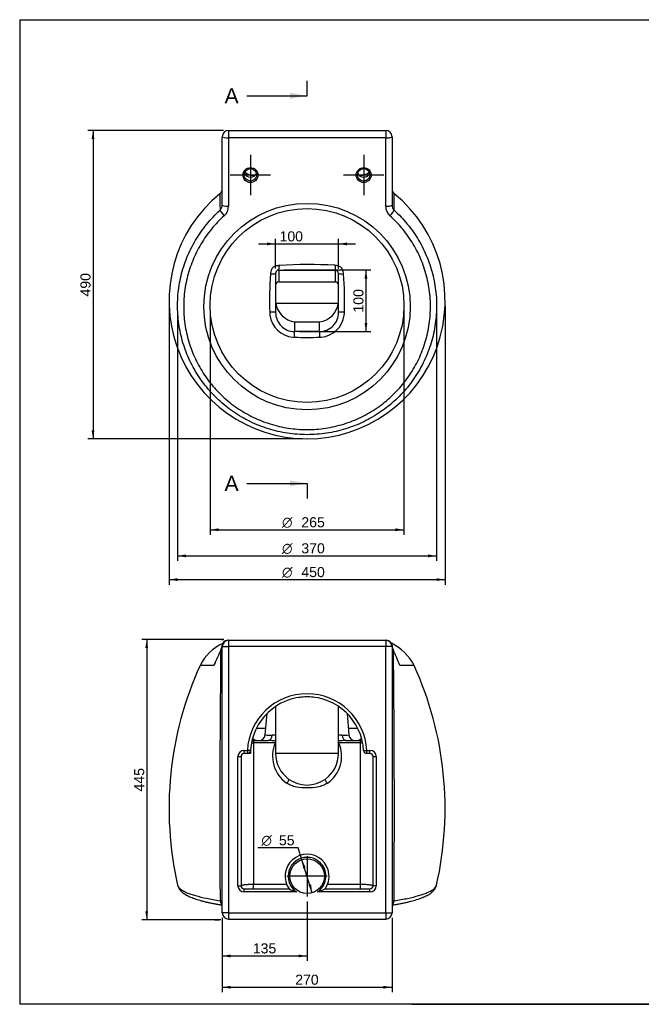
# Model space of a CAD drawing. Header units: millimetres. Extents: x 11 to 285, y 7 to 203.
# Tile 1 of 3: x 11 to 134, y 7 to 203. Entities that reach past the tile are written whole.
import ezdxf
from ezdxf.enums import TextEntityAlignment as Align
from ezdxf.lldxf.tags import DXFTag

# ---------------------------------------------------------------- set-up
doc = ezdxf.new("R2010")
doc.units = ezdxf.units.MM
for name, color, linetype in [('1', 7, 'Continuous'), ('Default', 7, 'Continuous'), ('DV3_Predefinito', 7, 'Continuous'), ('PLANET-A-S_(8402', 7, 'Continuous'), ('Predefinito', 7, 'Continuous')]:
    doc.layers.add(name, color=color, linetype=linetype)
doc.styles.add('SEACAD_Arial', font='ARIAL.TTF')
doc.styles.add('SEACAD_Solid_Edge_ANSI1_Symbols', font='semeca1.ttf')
tags = doc.linetypes.add('CENTER2', pattern=[28.575, 19.05, -3.175, 3.175, -3.175]).pattern_tags.tags
tags[10:11] = [DXFTag(74, 4), DXFTag(75, 0), DXFTag(340, '0'), DXFTag(46, 0.0), DXFTag(50, 0.0), DXFTag(44, 0.0), DXFTag(45, 0.0)]
tags[8:9] = [DXFTag(74, 4), DXFTag(75, 0), DXFTag(340, '0'), DXFTag(46, 0.0), DXFTag(50, 0.0), DXFTag(44, 0.0), DXFTag(45, 0.0)]
tags[6:7] = [DXFTag(74, 4), DXFTag(75, 0), DXFTag(340, '0'), DXFTag(46, 0.0), DXFTag(50, 0.0), DXFTag(44, 0.0), DXFTag(45, 0.0)]
tags[4:5] = [DXFTag(74, 4), DXFTag(75, 0), DXFTag(340, '0'), DXFTag(46, 0.0), DXFTag(50, 0.0), DXFTag(44, 0.0), DXFTag(45, 0.0)]
doc.dimstyles.new('ISO_PALLINATURA', dxfattribs={"dimtxt": 2, "dimasz": 1.7, "dimexe": 1, "dimexo": 1, "dimgap": 1, "dimtad": 1, "dimlfac": 8, "dimtxsty": 'SEACAD_Arial', "dimblk1": '_SE_FILLED', "dimblk2": '_SE_FILLED', "dimsah": 1, "dimcen": 1, "dimadec": 0, "dimazin": 0, "dimtfac": 1, "dimtmove": 0, "dimatfit": 3, "dimfxl": 1, "dimtolj": 1, "dimarcsym": 0})

# ---------------------------------------------------------------- blocks, each defined once
blk = doc.blocks.new('SEANNOT_GROUP2')
at = {"layer": 'Default', "color": 7, "linetype": 'CENTER2'}
for p, q in [((67.97, 36.72), (67.97, 28.72)), ((71.97, 32.72), (63.97, 32.72))]:
    blk.add_line(p, q, dxfattribs=at)
blk = doc.blocks.new('SEANNOT_GROUP3')
at = {"layer": 'Default', "color": 7, "linetype": 'CENTER2'}
for p, q in [((56.72, 175.98), (56.72, 167.98)), ((60.72, 171.98), (52.72, 171.98))]:
    blk.add_line(p, q, dxfattribs=at)
blk = doc.blocks.new('SEANNOT_GROUP4')
at = {"layer": 'Default', "color": 7, "linetype": 'CENTER2'}
for p, q in [((79.22, 175.98), (79.22, 167.98)), ((83.22, 171.98), (75.22, 171.98))]:
    blk.add_line(p, q, dxfattribs=at)
blk = doc.blocks.new('SE')
at = {"layer": 'PLANET-A-S_(8402', "color": 7, "linetype": 'Continuous'}
for p, q in [((52.35, 180.84), (83.6, 180.84)), ((52.35, 180.84), (52.35, 179.37)), ((83.6, 180.84), (83.6, 179.37)), ((51.1, 166), (51.1, 179.59)), ((52.35, 179.37), (52.35, 165.78)), ((83.6, 179.37), (52.35, 179.37)), ((83.6, 165.78), (83.6, 179.37)), ((84.85, 179.59), (84.85, 166)), ((57.35, 171.71), (57.35, 171.9)), ((57.6, 171.9), (57.35, 171.9)), ((78.6, 171.9), (78.35, 171.9)), ((78.6, 171.9), (78.6, 171.71)), ((62.35, 153.13), (62.35, 150.77)), ((73.6, 150.77), (73.6, 153.12)), ((61.72, 152.45), (61.72, 144.71)), ((62.35, 150.77), (73.6, 150.77)), ((62.35, 150.76), (62.35, 150.77)), ((62.35, 150.76), (73.6, 150.76)), ((73.6, 150.77), (73.6, 150.76)), ((74.22, 144.71), (74.22, 152.45)), ((61.75, 146.53), (74.19, 146.53)), ((65.47, 142.81), (70.47, 142.81)), ((65.47, 142.81), (65.47, 140.91)), ((70.47, 140.91), (70.47, 142.81))]:
    blk.add_line(p, q, dxfattribs=at)
for centre, radius in [((67.97, 145.86), 20.51), ((67.97, 146.08), 19.26)]:
    blk.add_circle(centre, radius, dxfattribs=at)
for centre, radius, start, end in [((52.35, 179.59), 1.25, 90, 180), ((83.6, 179.59), 1.25, 0, 90), ((57.35, 174.4), 2.5, 226.1648, 270), ((78.6, 174.4), 2.5, 270, 313.8352), ((67.97, 147.02), 27.43, 129.2038, 270), ((49.85, 169.24), 1.25, 309.0323, 0), ((3184.84, 210.29), 3134.49, 180.76809, 180.82791), ((67.97, 147.02), 27.43, 270, 50.7906), ((86.1, 169.24), 1.25, 180, 231.025), ((-3026.28, 209.95), 3111.87, 359.17241, 359.23266), ((49.71, 165.99), 1.39, 314.5142, 0.2547), ((49.84, 165.78), 2.51, 312.0157, 360), ((86.11, 165.78), 2.51, 180.0018, 227.9825), ((86.23, 165.99), 1.38, 179.6672, 225.5639), ((63.17, 152.18), 2.48, 154.964, 176.2322), ((61.78, 152.98), 0.89, 92.5138, 164.206), ((62.6, 151.93), 2.12, 93.9267, 113.869), ((68.14, 740.78), 587.68, 269.43531, 270.53215), ((68.09, 62.98), 91.24, 86.6029, 93.5428), ((73.36, 151.9), 2.17, 68.4672, 86.4287), ((73.55, 152.46), 0.668, 359.5729, 86.2782), ((74.11, 153.01), 0.905, 16.287, 86.7098), ((72.81, 152.16), 2.43, 4.0007, 27.018), ((143.35, 146.89), 82.83, 176.2308, 181.4749), ((62.35, 150.14), 0.625, 90, 180), ((73.6, 150.14), 0.625, 0, 90), ((-3.26, 146.87), 78.69, 358.4673, 3.9818), ((65.94, 144.92), 5.39, 181.6613, 188.0532), ((70.01, 144.92), 5.39, 351.9558, 358.3458), ((65.55, 144.77), 4.99, 186.9985, 265.5697), ((65.5, 144.68), 3.78, 179.5559, 269.5924), ((70.45, 144.68), 3.77, 270.3622, 0.4894), ((70.39, 144.77), 4.99, 274.4303, 353.0015), ((67.97, -616.91), 757.82, 89.81098, 90.18902), ((65.65, 144.83), 5.06, 264.4662, 268.4324), ((67.97, 228.97), 89.23, 268.4224, 271.5776), ((70.29, 144.83), 5.06, 271.5676, 275.5338)]:
    blk.add_arc(centre, radius, start, end, dxfattribs=at)
for centre, major_axis, ratio, start_param, end_param in [((52.35, 179.59), (-1.25, 0), 0.173758, 0, 1.570796), ((83.6, 179.59), (-1.25, 0), 0.173758, 1.570796, 3.141593), ((56.72, 172.81), (0, -1.27), 0.984788, 5.03121, 6.283185), ((56.72, 172.81), (0, -1.27), 0.984788, 0, 1.251975), ((79.22, 172.81), (0, -1.27), 0.984788, 5.03121, 6.283185), ((79.22, 172.81), (0, -1.27), 0.984788, 0, 1.251975), ((51.52, 164.13), (0.836, -0.929), 0.117256, 3.413003, 4.841871), ((52.35, 166), (-1.25, 0), 0.173758, 0, 1.570796), ((83.6, 166), (-1.25, 0), 0.173758, 1.570796, 3.141593), ((84.43, 164.13), (-0.836, -0.929), 0.117256, 1.441314, 2.870182), ((62.35, 154.98), (-0.02, -1.87), 0.073246, 0.158883, 1.052089), ((73.6, 154.97), (0.02, -1.87), 0.064963, -1.062472, -0.158791), ((59.85, 152.45), (1.87, 0), 0.065793, 5.183223, 6.283185), ((62.35, 150.15), (-0.625, 0), 0.987473, 4.712389, 6.283185), ((73.6, 150.15), (0.625, 0), 0.987473, 0, 1.570796), ((76.1, 152.45), (-1.88, 0), 0.072621, 0, 1.093867), ((59.85, 144.71), (-1.87, 0), 0.029048, 3.141593, 4.330461), ((65.47, 146.53), (-2.81, 2.81), 0.880911, 0.848628, 2.292964), ((70.47, 146.53), (-2.81, -2.81), 0.880911, 0.848628, 2.292964), ((76.1, 144.71), (1.87, 0), 0.02893, 1.952783, 3.141593), ((65.47, 139.05), (-0.01, 1.87), 0.026493, -1.17264, -0.126505), ((70.47, 139.05), (0.01, 1.87), 0.026493, 0.126505, 1.17264)]:
    blk.add_ellipse(centre, major_axis=major_axis, ratio=ratio, start_param=start_param, end_param=end_param, dxfattribs=at)
for centre, major_axis in [((56.72, 171.98), (1.5, 0)), ((56.72, 172.03), (1.25, 0)), ((79.22, 171.98), (1.5, 0)), ((79.22, 172.03), (1.25, 0))]:
    blk.add_ellipse(centre, major_axis=major_axis, ratio=0.984788, dxfattribs=at)
for points, knots in [([(85.26, 165), (85.74, 164.56), (86.21, 164.11), (87.1, 163.17), (87.53, 162.68), (88.76, 161.19), (89.49, 160.14), (90.47, 158.49), (90.77, 157.93), (91.34, 156.78), (91.61, 156.19), (92.33, 154.4), (92.72, 153.18), (93.31, 150.7), (93.51, 149.44), (93.68, 147.52), (93.71, 146.87), (93.72, 145.59), (93.7, 144.96), (93.57, 143.05), (93.39, 141.79), (92.98, 139.92), (92.81, 139.29), (92.44, 138.06), (92.23, 137.45), (91.54, 135.66), (91, 134.51), (90.05, 132.84), (89.71, 132.3), (88.99, 131.23), (88.6, 130.7), (87.41, 129.19), (86.54, 128.24), (85.13, 126.93), (84.65, 126.51), (83.64, 125.7), (83.12, 125.31), (81.51, 124.21), (80.39, 123.56), (78.08, 122.44), (76.88, 121.97), (75.01, 121.39), (74.38, 121.22), (73.11, 120.93), (72.48, 120.81), (70.56, 120.52), (69.27, 120.42), (67.33, 120.42), (66.67, 120.44), (65.37, 120.54), (64.72, 120.62), (62.81, 120.91), (61.55, 121.2), (59.7, 121.77), (59.08, 121.99), (57.87, 122.46), (57.27, 122.73), (55.53, 123.58), (54.41, 124.22), (52.82, 125.31), (52.31, 125.7), (51.3, 126.51), (50.81, 126.93), (49.39, 128.26), (48.52, 129.21), (46.93, 131.22), (46.22, 132.28), (45.26, 133.96), (44.96, 134.54), (44.41, 135.7), (44.16, 136.28), (43.47, 138.07), (43.1, 139.29), (42.69, 141.17), (42.58, 141.8), (42.39, 143.08), (42.33, 143.71), (42.2, 145.62), (42.21, 146.89), (42.37, 148.8), (42.45, 149.44), (42.66, 150.71), (42.78, 151.34), (43.23, 153.21), (43.62, 154.42), (44.34, 156.2), (44.6, 156.78), (45.17, 157.93), (45.48, 158.5), (46.47, 160.16), (47.21, 161.21), (48.83, 163.2), (49.72, 164.13), (50.68, 165)], [0, 0, 0, 0, 0.015625, 0.015625, 0.03125, 0.03125, 0.0625, 0.0625, 0.078125, 0.078125, 0.09375, 0.09375, 0.125, 0.125, 0.15625, 0.15625, 0.171875, 0.171875, 0.1875, 0.1875, 0.21875, 0.21875, 0.234375, 0.234375, 0.25, 0.25, 0.28125, 0.28125, 0.296875, 0.296875, 0.3125, 0.3125, 0.34375, 0.34375, 0.359375, 0.359375, 0.375, 0.375, 0.40625, 0.40625, 0.4375, 0.4375, 0.453125, 0.453125, 0.46875, 0.46875, 0.5, 0.5, 0.515625, 0.515625, 0.53125, 0.53125, 0.5625, 0.5625, 0.578125, 0.578125, 0.59375, 0.59375, 0.625, 0.625, 0.640625, 0.640625, 0.65625, 0.65625, 0.6875, 0.6875, 0.71875, 0.71875, 0.734375, 0.734375, 0.75, 0.75, 0.78125, 0.78125, 0.796875, 0.796875, 0.8125, 0.8125, 0.84375, 0.84375, 0.859375, 0.859375, 0.875, 0.875, 0.90625, 0.90625, 0.921875, 0.921875, 0.9375, 0.9375, 0.96875, 0.96875, 1, 1, 1, 1]), ([(51.52, 163.91), (50.6, 163.09), (49.75, 162.2), (48.2, 160.31), (47.5, 159.31), (46.56, 157.73), (46.26, 157.19), (45.72, 156.09), (45.47, 155.54), (44.78, 153.84), (44.41, 152.69), (43.84, 150.32), (43.64, 149.1), (43.43, 146.67), (43.42, 145.46), (43.54, 143.64), (43.6, 143.04), (43.77, 141.83), (43.88, 141.22), (44.28, 139.43), (44.63, 138.27), (45.5, 136), (46.02, 134.9), (46.93, 133.29), (47.25, 132.76), (47.94, 131.75), (48.3, 131.26), (49.43, 129.82), (50.25, 128.92), (51.6, 127.66), (52.07, 127.25), (53.03, 126.48), (53.53, 126.11), (55.04, 125.07), (56.1, 124.45), (57.76, 123.64), (58.33, 123.39), (59.49, 122.94), (60.07, 122.73), (61.84, 122.18), (63.04, 121.9), (64.87, 121.63), (65.48, 121.56), (66.72, 121.46), (67.34, 121.44), (69.21, 121.44), (70.44, 121.53), (72.87, 121.9), (74.07, 122.17), (76.46, 122.91), (77.6, 123.36), (79.81, 124.43), (80.87, 125.05), (82.4, 126.1), (82.9, 126.47), (83.86, 127.24), (84.33, 127.65), (85.67, 128.9), (86.5, 129.8), (87.63, 131.24), (88, 131.74), (88.69, 132.76), (89.01, 133.28), (89.92, 134.87), (90.44, 135.97), (91.09, 137.68), (91.29, 138.25), (91.64, 139.43), (91.8, 140.03), (92.19, 141.81), (92.36, 143.02), (92.48, 144.83), (92.5, 145.44), (92.49, 146.66), (92.46, 147.27), (92.3, 149.1), (92.11, 150.3), (91.54, 152.66), (91.17, 153.82), (90.48, 155.53), (90.23, 156.09), (89.68, 157.19), (89.39, 157.72), (88.46, 159.29), (87.76, 160.29), (86.21, 162.19), (85.35, 163.09), (84.43, 163.91)], [0, 0, 0, 0, 0.03125, 0.03125, 0.0625, 0.0625, 0.078125, 0.078125, 0.09375, 0.09375, 0.125, 0.125, 0.15625, 0.15625, 0.1875, 0.1875, 0.203125, 0.203125, 0.21875, 0.21875, 0.25, 0.25, 0.28125, 0.28125, 0.296875, 0.296875, 0.3125, 0.3125, 0.34375, 0.34375, 0.359375, 0.359375, 0.375, 0.375, 0.40625, 0.40625, 0.421875, 0.421875, 0.4375, 0.4375, 0.46875, 0.46875, 0.484375, 0.484375, 0.5, 0.5, 0.53125, 0.53125, 0.5625, 0.5625, 0.59375, 0.59375, 0.625, 0.625, 0.640625, 0.640625, 0.65625, 0.65625, 0.6875, 0.6875, 0.703125, 0.703125, 0.71875, 0.71875, 0.75, 0.75, 0.765625, 0.765625, 0.78125, 0.78125, 0.8125, 0.8125, 0.828125, 0.828125, 0.84375, 0.84375, 0.875, 0.875, 0.90625, 0.90625, 0.921875, 0.921875, 0.9375, 0.9375, 0.96875, 0.96875, 1, 1, 1, 1]), ([(62.35, 153.13), (62.32, 153.13), (62.3, 153.13), (62.26, 153.12), (62.23, 153.12), (62.2, 153.11), (62.19, 153.11), (62.18, 153.1), (62.17, 153.1), (62.14, 153.08), (62.12, 153.08), (62.07, 153.05), (62.04, 153.03), (61.99, 152.99), (61.97, 152.98), (61.94, 152.95), (61.92, 152.93), (61.88, 152.89), (61.85, 152.85), (61.82, 152.8), (61.8, 152.78), (61.78, 152.74), (61.77, 152.72), (61.76, 152.69), (61.76, 152.68), (61.75, 152.65), (61.75, 152.64), (61.74, 152.61), (61.73, 152.59), (61.72, 152.53), (61.72, 152.49), (61.72, 152.45)], [0, 0, 0, 0, 0.0625, 0.0625, 0.125, 0.125, 0.15625, 0.15625, 0.1875, 0.1875, 0.25, 0.25, 0.375, 0.375, 0.4375, 0.4375, 0.5, 0.5, 0.625, 0.625, 0.6875, 0.6875, 0.75, 0.75, 0.78125, 0.78125, 0.8125, 0.8125, 0.875, 0.875, 1, 1, 1, 1])]:
    blk.add_open_spline(points, degree=3, knots=knots, dxfattribs=at)
blk = doc.blocks.new('SE2')
at = {"color": 7, "linetype": 'Continuous', "style": 'SEACAD_Arial'}
blk.add_text('A', height=3, dxfattribs=at).set_placement((51.57, 189.23), align=Align.TOP_LEFT)
blk = doc.blocks.new('SE3')
at = {"color": 7, "linetype": 'Continuous', "style": 'SEACAD_Arial'}
blk.add_text('A', height=3, dxfattribs=at).set_placement((51.57, 112.25), align=Align.TOP_LEFT)
blk = doc.blocks.new('SEANNOT_GROUP6')
at = {"linetype": 'Continuous'}
blk.add_hatch(color=7, dxfattribs=at).paths.add_polyline_path([(64.57, 187.16), (67.97, 187.73), (64.57, 188.3)])
at = {"color": 7, "linetype": 'Continuous'}
blk.add_lwpolyline([(55.97, 187.73), (67.97, 187.73)], dxfattribs=at)
blk = doc.blocks.new('SEANNOT_GROUP7')
at = {"linetype": 'Continuous'}
blk.add_hatch(color=7, dxfattribs=at).paths.add_polyline_path([(64.57, 110.18), (67.97, 110.75), (64.57, 111.31)])
at = {"color": 7, "linetype": 'Continuous'}
blk.add_lwpolyline([(55.97, 110.75), (67.97, 110.75)], dxfattribs=at)
blk = doc.blocks.new('SE1')
at = {"layer": 'Default', "color": 7, "linetype": 'CENTER2'}
for p, q in [((67.97, 187.73), (67.97, 190.73)), ((67.97, 110.75), (67.97, 107.75))]:
    blk.add_line(p, q, dxfattribs=at)
at = {"layer": 'Default', "color": 7, "linetype": 'CENTER2', "const_width": 0.00035}
blk.add_lwpolyline([(67.97, 187.73), (67.97, 110.75)], dxfattribs=at)
at = {"layer": 'Default'}
for name in ['SE2', 'SEANNOT_GROUP6', 'SE3', 'SEANNOT_GROUP7']:
    blk.add_blockref(name, (0, 0), dxfattribs=at)
blk = doc.blocks.new('SE5')
at = {"layer": 'DV3_Predefinito', "color": 7, "linetype": 'Continuous'}
for p, q in [((50.99, 79.72), (51.39, 79.72)), ((49.61, 24.08), (50.48, 24.08))]:
    blk.add_line(p, q, dxfattribs=at)
at = {"layer": 'PLANET-A-S_(8402', "color": 7, "linetype": 'Continuous'}
for p, q in [((51.1, 25.46), (51.1, 78.34)), ((51.1, 78.34), (52.35, 78.34)), ((52.35, 79.59), (83.6, 79.59)), ((52.35, 79.59), (52.35, 78.34)), ((52.35, 78.34), (52.35, 25.46)), ((83.6, 78.34), (52.35, 78.34)), ((83.6, 79.59), (83.6, 78.34)), ((83.6, 25.46), (83.6, 78.34)), ((84.85, 78.34), (83.6, 78.34)), ((84.85, 78.34), (84.85, 25.46)), ((49.42, 74.58), (46.7, 74.58)), ((89.25, 74.58), (86.4, 74.58)), ((59.66, 60.8), (60.03, 65.06)), ((61.72, 66.44), (61.72, 57.09)), ((74.22, 57.09), (74.22, 66.44)), ((75.92, 65.06), (76.29, 60.8)), ((57.93, 62.16), (59.77, 62.16)), ((76.17, 62.16), (78.02, 62.16)), ((57.35, 59.6), (57.35, 59.22)), ((57.35, 59.22), (57.35, 31.14)), ((61.65, 59.22), (57.35, 59.22)), ((57.44, 59.66), (60.25, 59.66)), ((78.6, 59.22), (74.29, 59.22)), ((75.62, 59.67), (75.68, 59.67)), ((75.7, 59.66), (78.5, 59.66)), ((78.6, 59.22), (78.6, 59.6)), ((78.6, 31.14), (78.6, 59.22)), ((55.47, 57.72), (56.11, 57.72)), ((55.47, 57.09), (55.47, 57.72)), ((56.11, 57.09), (55.47, 57.09)), ((56.11, 57.72), (56.11, 57.09)), ((56.74, 57.68), (56.11, 57.72)), ((56.72, 57.09), (56.11, 57.09)), ((74.22, 57.09), (61.72, 57.09)), ((79.21, 57.68), (79.83, 57.72)), ((79.83, 57.72), (80.47, 57.72)), ((79.83, 57.09), (79.83, 57.72)), ((80.47, 57.09), (79.83, 57.09)), ((80.47, 57.09), (80.47, 57.72)), ((54.22, 30.84), (54.22, 56.47)), ((54.22, 56.47), (54.85, 56.47)), ((54.85, 56.47), (54.85, 30.84)), ((81.1, 30.84), (81.1, 56.47)), ((81.1, 56.47), (81.72, 56.47)), ((81.72, 56.47), (81.72, 30.84)), ((54.22, 30.84), (54.85, 30.84)), ((55.47, 30.22), (64.38, 30.22)), ((55.47, 29.59), (55.47, 30.22)), ((65.9, 29.59), (55.47, 29.59)), ((57.35, 31.14), (63.89, 31.14)), ((57.35, 30.22), (57.35, 31.14)), ((80.47, 29.59), (70.04, 29.59)), ((71.56, 30.22), (80.47, 30.22)), ((72.05, 31.14), (78.6, 31.14)), ((78.6, 30.22), (78.6, 31.14)), ((80.47, 29.59), (80.47, 30.22)), ((81.72, 30.84), (81.1, 30.84)), ((52.35, 25.46), (51.1, 25.46)), ((52.35, 25.46), (83.6, 25.46)), ((52.35, 25.46), (52.35, 24.21)), ((83.6, 25.46), (83.6, 24.21)), ((83.6, 25.46), (84.85, 25.46)), ((52.35, 24.21), (83.6, 24.21))]:
    blk.add_line(p, q, dxfattribs=at)
blk.add_circle((67.97, 32.72), 3.44, dxfattribs=at)
for centre, radius, start, end in [((55.53, 70.02), 9.94, 115.6993, 152.6723), ((47.77, 78.97), 3.34, 335.6626, 352.1063), ((52.26, 78.4), 1.19, 92.2705, 174.4792), ((50.39, 78.34), 0.702, 0.1689, 14.4689), ((52.35, 78.34), 1.25, 90, 180), ((83.6, 78.34), 1.25, 0, 90), ((83.68, 78.4), 1.19, 5.5208, 87.7295), ((80.42, 70.02), 9.94, 27.3277, 64.3377), ((85.55, 78.34), 0.702, 165.5311, 179.8311), ((88.18, 78.97), 3.34, 187.8937, 204.3374), ((35.81, 82.16), 15.58, 330.8948, 337.9129), ((2915.66, 45.37), 2865.03, 179.35557, 180.35044), ((-2778.57, 45.38), 2863.89, 359.64936, 0.64463), ((109.29, 46.15), 68.75, 155.574, 192.7989), ((58.54, 70.54), 9.97, 151.1855, 156.0729), ((26.65, 46.15), 68.75, 347.2008, 24.426), ((67.97, 57.09), 11.88, 3.017, 176.983), ((67.97, 57.09), 11.25, 3.017, 176.983), ((67.97, 57.09), 11.25, 96.721, 97.9214), ((67.97, 57.09), 11.25, 89.5076, 95.2697), ((67.97, 57.09), 11.25, 82.0786, 88.7455), ((58.41, 60.91), 1.25, 270, 355), ((60.39, 27), 33.76, 87.7435, 88.9091), ((75.66, 24.26), 36.51, 91.1744, 92.2592), ((77.53, 60.91), 1.25, 185, 270), ((57.35, 62.11), 2.51, 262.4165, 269.8796), ((58.49, 62.15), 2.49, 237.1352, 268.804), ((59.55, 10.97), 48.69, 89.1031, 89.1753), ((60.3, 58.78), 0.893, 89.0168, 92.3913), ((59.55, 10.97), 48.69, 87.4431, 89.1031), ((67.65, 56.6), 6.55, 156.3534, 235.479), ((66.91, 56.69), 5.83, 152.6481, 154.2779), ((68.3, 56.59), 6.54, 304.4499, 23.7177), ((76.4, 10.97), 48.69, 90.9133, 92.5568), ((69.04, 56.69), 5.83, 25.7221, 27.3566), ((76.4, 10.97), 48.69, 90.8247, 90.9133), ((77.45, 62.15), 2.49, 271.196, 302.9559), ((78.59, 62.11), 2.51, 270.1204, 277.2864), ((55.47, 56.47), 1.25, 90, 180), ((55.47, 56.47), 0.625, 90, 180), ((56.11, 57.72), 0.625, 270, 356.983), ((67.97, 57.09), 11.25, 176.983, 180), ((67.97, 57.09), 6.25, 180, 234.0914), ((67.97, 57.09), 6.25, 305.9086, 0), ((79.83, 57.72), 0.625, 183.017, 270), ((80.47, 56.47), 1.25, 0, 90), ((80.47, 56.47), 0.625, 0, 90), ((67.97, 57.09), 6.25, 234.0914, 305.9086), ((67.97, 32.72), 4.37, 325.1501, 214.8499), ((67.97, 32.72), 3.75, 303.5573, 236.4427), ((55.47, 30.84), 1.25, 180, 270), ((55.47, 30.84), 0.625, 180, 270), ((68.47, 37.99), 8.78, 242.2538, 252.9754), ((67.47, 37.99), 8.78, 287.0246, 297.7462), ((80.47, 30.84), 1.25, 270, 0), ((80.47, 30.84), 0.625, 270, 0), ((51.07, 7.74), 20.11, 89.9328, 91.1149), ((52.35, 25.46), 1.25, 180, 270), ((83.6, 25.46), 1.25, 270, 360)]:
    blk.add_arc(centre, radius, start, end, dxfattribs=at)
for centre, major_axis, ratio, start_param, end_param in [((103.76, 46.15), (0, 68.75), 0.866025, 1.095783, 1.116819), ((32.19, 46.15), (0, 68.75), 0.866025, -1.144483, -1.095783), ((63.43, 60.91), (3.77, 0.11), 0.028553, 3.138259, 4.022486), ((60.25, 60.91), (0, 1.25), 0.630342, 3.141593, 4.589938), ((72.51, 60.91), (-3.77, 0.11), 0.028553, 2.260699, 3.144926), ((75.7, 60.91), (0, 1.25), 0.630342, 1.693247, 3.141593), ((57.35, 61.51), (2.5, 0), 0.913303, 4.545827, 4.712389), ((57.44, 62.16), (0, -2.5), 0.996078, 6.114936, 6.283185), ((57.44, 54.66), (0, 5), 0.133244, 0, 0.146676), ((61.65, 59.8), (-0.575, 0.246), 0.899732, 1.938416, 2.052878), ((74.29, 59.8), (-0.575, -0.246), 0.899732, 1.088715, 1.203176), ((78.5, 62.16), (0, -2.5), 0.996078, 0, 0.16825), ((78.5, 54.66), (0, -5), 0.133244, 2.994916, 3.141593), ((78.6, 61.51), (-2.5, 0), 0.913303, 1.570796, 1.737358), ((63.94, 51.52), (-0.367, -0.506), 0.331348, 1.141645, 3.141593), ((72, 51.52), (0.367, -0.506), 0.331348, 3.141593, 5.141541), ((51.52, 28.18), (0.2, 1.23), 0.66456, 1.947408, 2.854957), ((84.43, 28.18), (-0.2, 1.23), 0.66456, 3.428229, 4.335777)]:
    blk.add_ellipse(centre, major_axis=major_axis, ratio=ratio, start_param=start_param, end_param=end_param, dxfattribs=at)
for points, knots in [([(72, 51.2), (71.73, 51.01), (71.42, 50.85), (70.76, 50.61), (70.42, 50.51), (69.39, 50.3), (68.67, 50.25), (67.26, 50.25), (66.56, 50.3), (65.53, 50.51), (65.18, 50.61), (64.53, 50.85), (64.22, 51), (63.94, 51.2)], [0, 0, 0, 0, 0.125, 0.125, 0.25, 0.25, 0.5, 0.5, 0.75, 0.75, 0.875, 0.875, 1, 1, 1, 1]), ([(42.25, 30.93), (42.27, 30.86), (42.29, 30.79), (42.37, 30.62), (42.45, 30.51), (42.66, 30.29), (42.78, 30.18), (43.23, 29.87), (43.62, 29.66), (44.34, 29.35), (44.6, 29.25), (45.17, 29.06), (45.48, 28.96), (46.47, 28.68), (47.21, 28.5), (48.83, 28.16), (49.72, 28), (50.68, 27.85)], [0.8343435, 0.8343435, 0.8343435, 0.8343435, 0.84375, 0.84375, 0.859375, 0.859375, 0.875, 0.875, 0.90625, 0.90625, 0.921875, 0.921875, 0.9375, 0.9375, 0.96875, 0.96875, 1, 1, 1, 1]), ([(42.25, 30.93), (42.26, 30.9), (42.28, 30.79), (42.36, 30.58), (42.48, 30.33), (42.63, 30.09), (42.82, 29.86), (43.04, 29.64), (43.31, 29.41), (43.63, 29.19), (44, 28.97), (44.41, 28.76), (44.86, 28.56), (45.34, 28.37), (45.85, 28.19), (46.38, 28.02), (46.95, 27.86), (47.54, 27.7), (48.16, 27.55), (48.8, 27.41), (49.48, 27.27), (50.17, 27.14), (50.73, 27.04), (51.03, 26.99), (51.1, 26.98)], [0, 0, 0, 0, 0.0093952, 0.0423919, 0.076541, 0.1125857, 0.1513663, 0.1937765, 0.2405523, 0.2917375, 0.3460592, 0.4012429, 0.4559403, 0.510177, 0.563565, 0.6162379, 0.6683155, 0.7198817, 0.7709896, 0.8216698, 0.8719351, 0.9219698, 0.971989, 0.9853204, 0.9853204, 0.9853204, 0.9853204]), ([(54.85, 30.84), (54.85, 30.88), (54.91, 30.91), (55.09, 30.96), (55.16, 30.98), (55.33, 31.01), (55.44, 31.03), (55.66, 31.06), (55.79, 31.07), (56.06, 31.1), (56.21, 31.11), (56.51, 31.13), (56.67, 31.13), (57, 31.14), (57.18, 31.14), (57.35, 31.14)], [0, 0, 0, 0, 0.25, 0.25, 0.375, 0.375, 0.5, 0.5, 0.625, 0.625, 0.75, 0.75, 0.875, 0.875, 1, 1, 1, 1]), ([(78.6, 31.14), (78.77, 31.14), (78.94, 31.14), (79.27, 31.13), (79.43, 31.13), (79.89, 31.1), (80.17, 31.07), (80.51, 31.03), (80.61, 31.01), (80.78, 30.98), (80.86, 30.96), (80.98, 30.93), (81.02, 30.91), (81.08, 30.88), (81.1, 30.86), (81.1, 30.84)], [0, 0, 0, 0, 0.125, 0.125, 0.25, 0.25, 0.5, 0.5, 0.625, 0.625, 0.75, 0.75, 0.875, 0.875, 1, 1, 1, 1]), ([(84.85, 26.98), (85.01, 27.01), (85.39, 27.07), (86.03, 27.19), (86.71, 27.32), (87.37, 27.46), (88.01, 27.6), (88.61, 27.75), (89.18, 27.91), (89.72, 28.07), (90.24, 28.24), (90.72, 28.41), (91.18, 28.6), (91.61, 28.8), (92.02, 29.01), (92.38, 29.23), (92.7, 29.46), (92.96, 29.7), (93.19, 29.93), (93.37, 30.17), (93.51, 30.42), (93.62, 30.67), (93.66, 30.83), (93.69, 30.92)], [0.014424, 0.014424, 0.014424, 0.014424, 0.0464469, 0.0963956, 0.1465188, 0.1968195, 0.2473063, 0.2979968, 0.3489317, 0.3997885, 0.4512874, 0.5034793, 0.5564481, 0.610308, 0.665181, 0.7210789, 0.7716775, 0.8182914, 0.8607647, 0.8995247, 0.9354116, 0.9692338, 1, 1, 1, 1]), ([(85.26, 27.85), (85.74, 27.92), (86.21, 28), (87.1, 28.16), (87.53, 28.24), (88.76, 28.5), (89.49, 28.68), (90.47, 28.96), (90.77, 29.06), (91.34, 29.25), (91.61, 29.36), (92.33, 29.66), (92.72, 29.87), (93.31, 30.29), (93.51, 30.51), (93.65, 30.79), (93.68, 30.86), (93.69, 30.93)], [0, 0, 0, 0, 0.015625, 0.015625, 0.03125, 0.03125, 0.0625, 0.0625, 0.078125, 0.078125, 0.09375, 0.09375, 0.125, 0.125, 0.15625, 0.15625, 0.1655288, 0.1655288, 0.1655288, 0.1655288]), ([(85.26, 27.85), (85.19, 27.85), (85.14, 27.85), (85.06, 27.85), (85.03, 27.85), (84.99, 27.85), (84.97, 27.85), (84.92, 27.85), (84.89, 27.85), (84.86, 27.85), (84.86, 27.85), (84.85, 27.85), (84.85, 27.85), (84.85, 27.85)], [0, 0, 0, 0, 0.25, 0.25, 0.375, 0.375, 0.5, 0.5, 0.75, 0.75, 0.875, 0.875, 1, 1, 1, 1])]:
    blk.add_open_spline(points, degree=3, knots=knots, dxfattribs=at)
blk = doc.blocks.new('DMBLK1')
at = {"layer": 'Default', "linetype": 'Continuous'}
for points in [[(60.02, 158.6), (60.02, 158.03), (61.72, 158.31)], [(75.92, 158.6), (74.22, 158.31), (75.92, 158.03)]]:
    blk.add_hatch(color=7, dxfattribs=at).paths.add_polyline_path(points)
at = {"layer": 'Default', "color": 7, "linetype": 'Continuous'}
for p, q in [((61.72, 153.45), (61.72, 159.31)), ((74.22, 153.45), (74.22, 159.31)), ((58.32, 158.31), (77.62, 158.31))]:
    blk.add_line(p, q, dxfattribs=at)
at = {"layer": 'Default', "color": 7, "linetype": 'Continuous', "style": 'SEACAD_Arial'}
blk.add_text('100', height=2, dxfattribs=at).set_placement((62.5, 160.81), align=Align.TOP_LEFT)
blk = doc.blocks.new('_SE_FILLED')
at = {"color": 0}
blk.add_line((0, 0), (-1, 0), dxfattribs=at)
blk.add_solid([(0, 0), (-1, -0.1665), (-1, 0.1665), (0, 0)], dxfattribs=at)
blk = doc.blocks.new('DMBLK2')
at = {"layer": 'Default', "linetype": 'Continuous'}
for points in [[(79.96, 151.43), (79.67, 153.13), (79.39, 151.43)], [(79.96, 142.61), (79.39, 142.61), (79.67, 140.91)]]:
    blk.add_hatch(color=7, dxfattribs=at).paths.add_polyline_path(points)
at = {"layer": 'Default', "color": 7, "linetype": 'Continuous'}
for p, q in [((63.35, 153.13), (80.67, 153.13)), ((79.67, 153.13), (79.67, 140.91)), ((66.47, 140.91), (80.67, 140.91))]:
    blk.add_line(p, q, dxfattribs=at)
at = {"layer": 'Default', "color": 7, "linetype": 'Continuous', "style": 'SEACAD_Arial'}
blk.add_text('100', height=2, rotation=90, dxfattribs=at).set_placement((77.17, 144.67), align=Align.TOP_LEFT)
blk = doc.blocks.new('DMBLK3')
at = {"layer": 'Default', "linetype": 'Continuous'}
for points in [[(25.15, 179.14), (25.72, 179.14), (25.43, 180.84)], [(25.15, 121.29), (25.43, 119.59), (25.72, 121.29)]]:
    blk.add_hatch(color=7, dxfattribs=at).paths.add_polyline_path(points)
at = {"layer": 'Default', "color": 7, "linetype": 'Continuous'}
for p, q in [((51.35, 180.84), (24.43, 180.84)), ((25.43, 180.84), (25.43, 119.59)), ((66.97, 119.59), (24.43, 119.59))]:
    blk.add_line(p, q, dxfattribs=at)
at = {"layer": 'Default', "color": 7, "linetype": 'Continuous', "style": 'SEACAD_Arial'}
blk.add_text('490', height=2, rotation=90, dxfattribs=at).set_placement((22.93, 147.86), align=Align.TOP_LEFT)
blk = doc.blocks.new('DMBLK4')
at = {"layer": 'Default', "linetype": 'Continuous'}
for points in [[(42.24, 91.35), (42.24, 91.92), (40.54, 91.63)], [(93.7, 91.35), (95.4, 91.63), (93.7, 91.92)]]:
    blk.add_hatch(color=7, dxfattribs=at).paths.add_polyline_path(points)
at = {"layer": 'Default', "color": 7, "linetype": 'Continuous'}
for p, q in [((40.54, 146.02), (40.54, 90.63)), ((95.4, 146.02), (95.4, 90.63)), ((40.54, 91.63), (95.4, 91.63))]:
    blk.add_line(p, q, dxfattribs=at)
for s, style, p in [('O', 'SEACAD_Solid_Edge_ANSI1_Symbols', (63, 94.13)), ('  450', 'SEACAD_Arial', (65.28, 94.13))]:
    blk.add_text(s, height=2, dxfattribs=dict(at, style=style)).set_placement(p, align=Align.TOP_LEFT)
blk = doc.blocks.new('DMBLK5')
at = {"layer": 'Default', "linetype": 'Continuous'}
for points in [[(50.41, 101.25), (50.41, 101.82), (48.71, 101.53)], [(85.53, 101.25), (87.23, 101.53), (85.53, 101.82)]]:
    blk.add_hatch(color=7, dxfattribs=at).paths.add_polyline_path(points)
at = {"layer": 'Default', "color": 7, "linetype": 'Continuous'}
for p, q in [((48.71, 145.08), (48.71, 100.53)), ((87.23, 145.08), (87.23, 100.53)), ((48.71, 101.53), (87.23, 101.53))]:
    blk.add_line(p, q, dxfattribs=at)
for s, style, p in [('O', 'SEACAD_Solid_Edge_ANSI1_Symbols', (63, 104.03)), ('  265', 'SEACAD_Arial', (65.28, 104.03))]:
    blk.add_text(s, height=2, dxfattribs=dict(at, style=style)).set_placement(p, align=Align.TOP_LEFT)
blk = doc.blocks.new('DMBLK6')
at = {"layer": 'Default', "linetype": 'Continuous'}
for points in [[(43.93, 96.06), (43.93, 96.63), (42.23, 96.35)], [(92.01, 96.06), (93.71, 96.35), (92.01, 96.63)]]:
    blk.add_hatch(color=7, dxfattribs=at).paths.add_polyline_path(points)
at = {"layer": 'Default', "color": 7, "linetype": 'Continuous'}
for p, q in [((42.23, 145.03), (42.23, 95.35)), ((93.71, 145.03), (93.71, 95.35)), ((42.23, 96.35), (93.71, 96.35))]:
    blk.add_line(p, q, dxfattribs=at)
for s, style, p in [('O', 'SEACAD_Solid_Edge_ANSI1_Symbols', (63, 98.85)), ('  370', 'SEACAD_Arial', (65.28, 98.85))]:
    blk.add_text(s, height=2, dxfattribs=dict(at, style=style)).set_placement(p, align=Align.TOP_LEFT)
blk = doc.blocks.new('DMBLK11')
at = {"layer": 'Default', "linetype": 'Continuous'}
for points in [[(52.8, 10.39), (52.8, 10.95), (51.1, 10.67)], [(83.15, 10.39), (84.85, 10.67), (83.15, 10.95)]]:
    blk.add_hatch(color=7, dxfattribs=at).paths.add_polyline_path(points)
at = {"layer": 'Default', "color": 7, "linetype": 'Continuous'}
for p, q in [((51.1, 24.46), (51.1, 9.67)), ((84.85, 24.46), (84.85, 9.67)), ((51.1, 10.67), (84.85, 10.67))]:
    blk.add_line(p, q, dxfattribs=at)
at = {"layer": 'Default', "color": 7, "linetype": 'Continuous', "style": 'SEACAD_Arial'}
blk.add_text('270', height=2, dxfattribs=at).set_placement((65.62, 13.17), align=Align.TOP_LEFT)
blk = doc.blocks.new('DMBLK14')
at = {"layer": 'Default', "linetype": 'Continuous'}
for points in [[(52.8, 16.6), (52.8, 17.17), (51.1, 16.89)], [(66.27, 16.6), (67.97, 16.89), (66.27, 17.17)]]:
    blk.add_hatch(color=7, dxfattribs=at).paths.add_polyline_path(points)
at = {"layer": 'Default', "color": 7, "linetype": 'Continuous'}
for p, q in [((67.97, 27.72), (67.97, 15.89)), ((51.1, 24.46), (51.1, 15.89)), ((51.1, 16.89), (67.97, 16.89))]:
    blk.add_line(p, q, dxfattribs=at)
at = {"layer": 'Default', "color": 7, "linetype": 'Continuous', "style": 'SEACAD_Arial'}
blk.add_text('135', height=2, dxfattribs=at).set_placement((57.19, 19.39), align=Align.TOP_LEFT)
blk = doc.blocks.new('DMBLK16')
at = {"layer": 'Default', "linetype": 'Continuous'}
for points in [[(67.18, 34.29), (67.72, 34.46), (66.95, 36)], [(68.22, 30.97), (69, 29.43), (68.76, 31.14)]]:
    blk.add_hatch(color=7, dxfattribs=at).paths.add_polyline_path(points)
at = {"layer": 'Default', "color": 7, "linetype": 'Continuous'}
for p, q in [((66.21, 38.36), (58.2, 38.36)), ((66.95, 36), (66.21, 38.36)), ((69, 29.43), (66.95, 36))]:
    blk.add_line(p, q, dxfattribs=at)
for s, style, p in [('O', 'SEACAD_Solid_Edge_ANSI1_Symbols', (58.9, 40.86)), ('55', 'SEACAD_Arial', (62.38, 40.86))]:
    blk.add_text(s, height=2, dxfattribs=dict(at, style=style)).set_placement(p, align=Align.TOP_LEFT)
blk = doc.blocks.new('DMBLK17')
at = {"layer": 'Default', "linetype": 'Continuous'}
for points in [[(35.82, 78.02), (36.38, 78.02), (36.1, 79.72)], [(35.82, 25.78), (36.1, 24.08), (36.38, 25.78)]]:
    blk.add_hatch(color=7, dxfattribs=at).paths.add_polyline_path(points)
at = {"layer": 'Default', "color": 7, "linetype": 'Continuous'}
for p, q in [((51.45, 79.72), (35.1, 79.72)), ((36.1, 79.72), (36.1, 24.08)), ((50.8, 24.08), (35.1, 24.08))]:
    blk.add_line(p, q, dxfattribs=at)
at = {"layer": 'Default', "color": 7, "linetype": 'Continuous', "style": 'SEACAD_Arial'}
blk.add_text('445', height=2, rotation=90, dxfattribs=at).set_placement((33.6, 49.55), align=Align.TOP_LEFT)

msp = doc.modelspace()

# ---------------------------------------------------------------- linework, layer by layer
at = {"layer": '1', "color": 7, "linetype": 'Continuous'}
for p, q in [((10.8564, 202.845), (284.3566, 202.845)), ((10.8564, 202.845), (10.8564, 7.2813)), ((284.3566, 7.2813), (10.8564, 7.2813)), ((88.7928, 7.3094), (284.3566, 7.3094))]:
    msp.add_line(p, q, dxfattribs=at)
at = {"layer": 'Predefinito', "color": 7, "linetype": 'Continuous'}
msp.add_line((88.7928, 7.3094), (88.7928, 7.2813), dxfattribs=at)

# ---------------------------------------------------------------- block references
at = {"layer": 'Default'}
for name in ['SE1', 'SE', 'SEANNOT_GROUP3', 'SEANNOT_GROUP4', 'SE5', 'SEANNOT_GROUP2']:
    msp.add_blockref(name, (0, 0), dxfattribs=at)

# ---------------------------------------------------------------- dimensions: what is measured, and where the dimension line sits
at = {"layer": 'Default', "color": 7, "linetype": 'Continuous'}
for base, p1, p2, angle, picture, middle, dimtype in [((25.4322, 119.5875), (52.3466, 180.8375), (67.9716, 119.5875), 90, 'DMBLK3', (25.4322, 150.2125), 160), ((61.7216, 158.3141), (61.7216, 152.4491), (74.2216, 152.4514), 0.010754, 'DMBLK1', (64.849, 158.3141), 161), ((51.0966, 10.6687), (51.0966, 25.4551), (84.8466, 25.4551), 0, 'DMBLK11', (67.9716, 10.6687), 161)]:
    dim = msp.add_linear_dim(base=base, p1=p1, p2=p2, angle=angle, text='\\A1;<>', dimstyle='ISO_PALLINATURA', dxfattribs=at)
    dim.commit()
    dim.dimension.update_dxf_attribs({"geometry": picture, "text_midpoint": middle, "dimtype": dimtype})
for base, p1, p2, angle, text, picture, middle, dimtype in [((79.6742, 140.9051), (62.3466, 153.1266), (65.4716, 140.9051), 90, '\\A1;<>', 'DMBLK2', (79.6742, 147.0158), 160), ((40.5427, 91.6336), (40.5427, 147.0163), (95.4005, 147.0163), 0, '\\A1;%%C  450 {}', 'DMBLK4', (67.9716, 91.6336), 161), ((42.2311, 96.345), (42.2311, 146.0269), (93.712, 146.0261), 359.999061, '\\A1;%%C  370 {}', 'DMBLK6', (67.9715, 96.345), 161), ((48.7104, 101.5348), (48.7104, 146.0764), (87.2328, 146.0764), 0, '\\A1;%%C  265 {}', 'DMBLK5', (67.9716, 101.5348), 161), ((36.1007, 24.0801), (50.9925, 79.7152), (49.611, 24.0801), 90, '\\A1;<>', 'DMBLK17', (36.1007, 51.8976), 160)]:
    dim = msp.add_linear_dim(base=base, p1=p1, p2=p2, angle=angle, text=text, dimstyle='ISO_PALLINATURA', override={"dimdec": 0, "dimtdec": 0}, dxfattribs=at)
    dim.commit()
    dim.dimension.update_dxf_attribs({"geometry": picture, "text_midpoint": middle, "dimtype": dimtype})
dim = msp.add_diameter_dim_2p(p1=(68.9965, 29.4341), p2=(66.9466, 35.9963), text='\\A1;<>', dimstyle='ISO_PALLINATURA', override={"dimtad": 0, "dimtih": 1, "dimtoh": 1, "dimtofl": 0}, dxfattribs=at)
dim.commit()
dim.dimension.update_dxf_attribs({"geometry": 'DMBLK16', "text_midpoint": (58.1982, 38.3564), "dimtype": 163})
dim = msp.add_linear_dim(base=(67.9716, 16.8868), p1=(51.0966, 25.4551), p2=(67.9716, 32.7152), text='\\A1;<>', dimstyle='ISO_PALLINATURA', dxfattribs=at)
dim.commit()
dim.dimension.update_dxf_attribs({"geometry": 'DMBLK14', "text_midpoint": (59.5341, 16.8868), "dimtype": 160})

doc.saveas('drawing.dxf')
